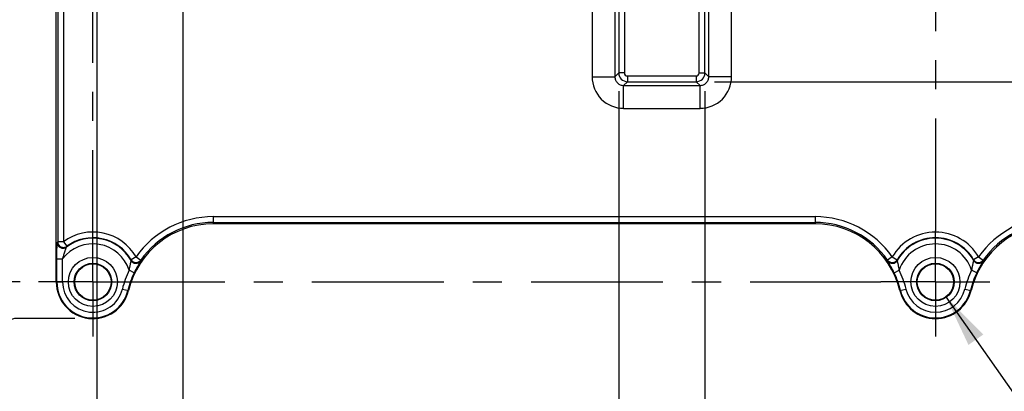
# Model space of a CAD drawing. Header units: inches. Extents: x 0 to 22, y 0 to 17.
# Tile 20 of 24: x 11.4 to 14.8, y 9.6 to 10.9. Entities that reach past the tile are written whole.
import ezdxf

# ---------------------------------------------------------------- set-up
doc = ezdxf.new("R2010")
doc.units = ezdxf.units.IN
doc.header["$LTSCALE"] = 1.21
doc.header["$MEASUREMENT"] = 0
doc.linetypes.add('CENTER', pattern=[0.6, 0.375, -0.075, 0.075, -0.075])
doc.layers.get('0').update_dxf_attribs({"linetype": 'CONTINUOUS'})
doc.layers.add('02___PRT_ALL_AXES', color=7, linetype='CONTINUOUS')
doc.layers.add('DIMENSIONS', color=7, linetype='CONTINUOUS')
doc.styles.get("Standard").update_dxf_attribs({"font": 'txt', "width": 0.8})
doc.dimstyles.new('DIMSTYLE_1', dxfattribs={"dimtxt": 0.125, "dimasz": 0.18, "dimexe": 0.18, "dimexo": 0.0625, "dimgap": 0.09, "dimtad": 0, "dimtih": 1, "dimtoh": 1, "dimdec": 3, "dimzin": 4, "dimdsep": 46, "dimtxsty": 'STANDARD', "dimblk": '_FILLED', "dimblk1": '_FILLED', "dimblk2": '_FILLED', "dimcen": 0.09, "dimadec": 0, "dimazin": 0, "dimtp": 0.01, "dimtm": 0.01, "dimtfac": 1, "dimtdec": 3, "dimtofl": 0, "dimtmove": 0, "dimatfit": 3, "dimldrblk": '_FILLED', "dimfxl": 1, "dimtolj": 1, "dimtzin": 4, "dimarcsym": 0})
doc.dimstyles.new('DIMSTYLE_2', dxfattribs={"dimtxt": 0.125, "dimasz": 0.18, "dimexe": 0.18, "dimexo": 0.0625, "dimgap": 0.09, "dimtad": 0, "dimtih": 1, "dimtoh": 1, "dimdec": 3, "dimzin": 4, "dimdsep": 46, "dimtxsty": 'STANDARD', "dimblk": '_FILLED', "dimblk1": '_FILLED', "dimblk2": '_FILLED', "dimcen": 0.09, "dimadec": 0, "dimazin": 0, "dimtp": 0.01, "dimtm": 0.01, "dimtfac": 1, "dimtdec": 3, "dimtofl": 0, "dimtmove": 0, "dimatfit": 3, "dimldrblk": '_FILLED', "dimfxl": 1, "dimtolj": 1, "dimtzin": 4, "dimarcsym": 0})

# ---------------------------------------------------------------- blocks, each defined once
blk = doc.blocks.new('*D11')
at = {"layer": 'DIMENSIONS', "color": 2, "linetype": 'CONTINUOUS'}
blk.add_line((11.4099, 9.9653), (10.8464, 9.9653), dxfattribs=at)
at = {"layer": 'DIMENSIONS', "color": 2, "linetype": 'CONTINUOUS', "insert": (10.7839, 10.0278), "char_height": 0.125, "width": 1.325, "attachment_point": 3, "line_spacing_factor": 0.9}
blk.add_mtext('3.000{\\Ftxt.shx;\\W1.000000;\\H0.125000; }[76.21]', dxfattribs=at)
blk = doc.blocks.new('_FILLED')
at = {"color": 0, "linetype": 'BYBLOCK'}
blk.add_solid([(0, 0), (-1, 0.174), (-1, -0.174)], dxfattribs=at)
blk = doc.blocks.new('*D12')
at = {"layer": 'DIMENSIONS', "color": 2, "linetype": 'CONTINUOUS'}
for p, q in [((11.3904, 9.8393), (11.0244, 9.727)), ((11.5974, 9.8393), (11.3904, 9.8393)), ((11.0244, 9.727), (10.8464, 9.727))]:
    blk.add_line(p, q, dxfattribs=at)
at = {"layer": 'DIMENSIONS', "color": 2, "linetype": 'CONTINUOUS', "insert": (10.7839, 9.7895), "char_height": 0.125, "width": 1.325, "attachment_point": 3, "line_spacing_factor": 0.9}
blk.add_mtext('3.126{\\Ftxt.shx;\\W1.000000;\\H0.125000; }[79.41]', dxfattribs=at)
blk = doc.blocks.new('*D20')
at = {"layer": 'DIMENSIONS', "color": 2, "linetype": 'CONTINUOUS'}
blk.add_line((13.7982, 10.6543), (16.0214, 10.6543), dxfattribs=at)
at = {"layer": 'DIMENSIONS', "color": 2, "linetype": 'CONTINUOUS', "insert": (16.0839, 10.7168), "char_height": 0.125, "width": 1.325, "attachment_point": 1, "line_spacing_factor": 0.9}
blk.add_mtext('2.311{\\Ftxt.shx;\\W1.000000;\\H0.125000; }[58.71]', dxfattribs=at)
blk = doc.blocks.new('*D27')
at = {"layer": 'DIMENSIONS', "color": 2, "linetype": 'CONTINUOUS'}
blk.add_line((13.4691, 10.6218), (13.4691, 9.1518), dxfattribs=at)
at = {"layer": 'DIMENSIONS', "color": 2, "linetype": 'CONTINUOUS', "insert": (13.4066, 9.0893), "char_height": 0.125, "width": 1.325, "attachment_point": 3, "rotation": 90, "line_spacing_factor": 0.9}
blk.add_mtext('1.935{\\Ftxt.shx;\\W1.000000;\\H0.125000; }[49.15]', dxfattribs=at)
blk = doc.blocks.new('*D28')
at = {"layer": 'DIMENSIONS', "color": 2, "linetype": 'CONTINUOUS'}
blk.add_line((13.7657, 10.6218), (13.7657, 9.1518), dxfattribs=at)
at = {"layer": 'DIMENSIONS', "color": 2, "linetype": 'CONTINUOUS', "insert": (13.7032, 9.0893), "char_height": 0.125, "width": 1.325, "attachment_point": 3, "rotation": 90, "line_spacing_factor": 0.9}
blk.add_mtext('2.232{\\Ftxt.shx;\\W1.000000;\\H0.125000; }[56.69]', dxfattribs=at)
blk = doc.blocks.new('*D32')
at = {"layer": 'DIMENSIONS', "color": 2, "linetype": 'CONTINUOUS'}
blk.add_line((11.6731, 11.7247), (11.6731, 9.1518), dxfattribs=at)
at = {"layer": 'DIMENSIONS', "color": 2, "linetype": 'CONTINUOUS', "insert": (11.6106, 9.0893), "char_height": 0.125, "width": 1.125, "attachment_point": 3, "rotation": 90, "line_spacing_factor": 0.9}
blk.add_mtext('.139{\\Ftxt.shx;\\W1.000000;\\H0.125000; }[3.54]', dxfattribs=at)
blk = doc.blocks.new('*D33')
at = {"layer": 'DIMENSIONS', "color": 2, "linetype": 'CONTINUOUS'}
blk.add_line((11.9697, 11.7247), (11.9697, 9.1518), dxfattribs=at)
at = {"layer": 'DIMENSIONS', "color": 2, "linetype": 'CONTINUOUS', "insert": (11.9072, 9.0893), "char_height": 0.125, "width": 1.225, "attachment_point": 3, "rotation": 90, "line_spacing_factor": 0.9}
blk.add_mtext('.436{\\Ftxt.shx;\\W1.000000;\\H0.125000; }[11.07]', dxfattribs=at)
blk = doc.blocks.new('*D34')
at = {"layer": 'DIMENSIONS', "color": 2, "linetype": 'CONTINUOUS'}
for p, q in [((14.5948, 9.9142), (15.1732, 9.0893)), ((15.1732, 9.0893), (15.2907, 9.0893))]:
    blk.add_line(p, q, dxfattribs=at)
at = {"layer": 'DIMENSIONS', "color": 2, "linetype": 'CONTINUOUS', "xscale": 0.18, "yscale": 0.18, "zscale": 0.18, "rotation": 125.0403678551}
blk.add_blockref('_FILLED', (14.5948, 9.9142), dxfattribs=at)
at = {"layer": 'DIMENSIONS', "color": 2, "linetype": 'CONTINUOUS', "insert": (15.3532, 9.1518), "char_height": 0.125, "width": 1.591667, "attachment_point": 1, "line_spacing_factor": 0.9}
blk.add_mtext('4X \\Fgdt;{\\Fgdt;n}\\Ftxt;.125{\\Ftxt.shx;\\W1.000000;\\H0.125000; }[3.18]', dxfattribs=at)

msp = doc.modelspace()

# ---------------------------------------------------------------- linework, layer by layer
at = {"color": 7, "linetype": 'CONTINUOUS'}
for p, q in [((11.5339, 9.9653), (11.5339, 12.8395)), ((14.1448, 10.1655), (12.0741, 10.1655))]:
    msp.add_line(p, q, dxfattribs=at)
at = {"color": 9, "linetype": 'CONTINUOUS'}
for p, q in [((11.5387, 12.6508), (11.5387, 10.1039)), ((11.5584, 12.6508), (11.5584, 10.1039)), ((13.3773, 11.0915), (13.3773, 10.6712)), ((13.456, 11.0915), (13.456, 10.6712)), ((13.4691, 11.0784), (13.4691, 10.6843)), ((13.4888, 11.0784), (13.4888, 10.6843)), ((13.746, 10.6843), (13.746, 11.0784)), ((13.7657, 10.6843), (13.7657, 11.0784)), ((13.7788, 10.6712), (13.7788, 11.0915)), ((13.8575, 10.6712), (13.8575, 11.0915)), ((13.4691, 10.6843), (13.456, 10.6712)), ((13.4888, 10.6843), (13.4691, 10.6843)), ((13.4991, 10.674), (13.7357, 10.674)), ((13.4991, 10.674), (13.4991, 10.6543)), ((13.7357, 10.674), (13.7357, 10.6543)), ((13.746, 10.6843), (13.7657, 10.6843)), ((13.7657, 10.6843), (13.7788, 10.6712)), ((13.3773, 10.6712), (13.456, 10.6712)), ((13.4991, 10.6543), (13.486, 10.6412)), ((13.486, 10.6412), (13.7488, 10.6412)), ((13.486, 10.5625), (13.486, 10.6412)), ((13.4991, 10.6543), (13.7357, 10.6543)), ((13.7357, 10.6543), (13.7488, 10.6412)), ((13.7488, 10.5625), (13.7488, 10.6412)), ((13.8575, 10.6712), (13.7788, 10.6712)), ((13.486, 10.5625), (13.7488, 10.5625)), ((12.0741, 10.19), (12.0741, 10.1655)), ((12.0741, 10.19), (14.1448, 10.19)), ((12.0741, 10.1704), (14.1448, 10.1704)), ((14.1448, 10.19), (14.1448, 10.1655)), ((11.5584, 10.1039), (11.5387, 10.1039)), ((11.5584, 10.1039), (11.57, 10.088)), ((11.536, 9.9653), (11.536, 10.0447)), ((11.536, 10.0447), (11.5557, 10.0447)), ((11.5557, 9.9653), (11.5557, 10.0447)), ((11.8083, 10.0518), (11.7913, 10.0419)), ((11.8083, 10.0518), (11.8244, 10.0405)), ((14.4105, 10.0518), (14.3944, 10.0405)), ((14.4105, 10.0518), (14.4275, 10.0419)), ((14.7073, 10.0518), (14.6903, 10.0419)), ((14.7073, 10.0518), (14.7234, 10.0405)), ((11.8022, 9.9972), (11.7845, 10.0058)), ((14.4166, 9.9972), (14.4343, 10.0058)), ((14.7012, 9.9972), (14.6835, 10.0058)), ((11.5339, 9.9653), (11.5557, 9.9653)), ((11.7613, 9.9409), (11.7824, 9.9358)), ((14.4364, 9.9358), (14.4576, 9.9409)), ((14.6603, 9.9409), (14.6814, 9.9358))]:
    msp.add_line(p, q, dxfattribs=at)
for centre, radius in [((11.6599, 9.9653), 0.0843), ((11.6599, 9.9653), 0.0646), ((14.5589, 9.9653), 0.0843), ((14.5589, 9.9653), 0.0646)]:
    msp.add_circle(centre, radius, dxfattribs=at)
at = {"color": 7, "linetype": 'CONTINUOUS'}
for centre in [(11.6599, 9.9653), (14.5589, 9.9653)]:
    msp.add_circle(centre, 0.0625, dxfattribs=at)
at = {"color": 9, "linetype": 'CONTINUOUS'}
for centre, radius, start, end in [((13.4991, 10.6843), 0.03, 180.0547, 269.9496), ((13.4991, 10.6843), 0.0103, 179.9967, 270.004), ((13.7357, 10.6843), 0.03, 270.0547, 359.9496), ((13.7357, 10.6843), 0.0103, 269.9967, 0.004), ((13.486, 10.6712), 0.1086, 179.9861, 270.0133), ((13.7489, 10.6712), 0.1086, 269.9862, 0.0133), ((12.0741, 9.8655), 0.3245, 90, 144.9725), ((12.0741, 9.8655), 0.3048, 90, 144.9725), ((14.1448, 9.8655), 0.3245, 35.0275, 90), ((14.1448, 9.8655), 0.3048, 35.0275, 90), ((14.9731, 9.8655), 0.3245, 90, 144.9725), ((14.9731, 9.8655), 0.3048, 90, 144.9725), ((11.6599, 9.9653), 0.1718, 30.2232, 126.2203), ((14.5589, 9.9653), 0.1718, 30.2232, 149.7768), ((11.8798, 9.931), 0.3824, 153.1094, 153.5847), ((11.6599, 9.9653), 0.131, 18.0028, 142.7299), ((11.6599, 9.9653), 0.1507, 29.4704, 127.1698), ((11.6599, 9.9653), 0.1521, 30.2232, 126.2203), ((14.5589, 9.9653), 0.1521, 30.2232, 149.7768), ((14.5589, 9.9653), 0.1507, 29.4704, 150.5296), ((14.5589, 9.9653), 0.131, 18.0028, 161.9972), ((11.8924, 9.9446), 0.3528, 156.0196, 156.4879), ((11.0154, 10.1185), 0.7797, 354.1782, 354.358), ((11.8082, 10.0492), 0.0197, 209.6292, 325.2117), ((11.8083, 10.0519), 0.0197, 210.3766, 324.8191), ((11.0332, 10.0509), 0.7913, 359.0614, 359.2457), ((14.4105, 10.0519), 0.0197, 215.1809, 329.6234), ((15.1824, 10.0509), 0.7881, 180.7539, 180.939), ((14.4106, 10.0492), 0.0197, 214.7883, 330.3712), ((15.2023, 10.1184), 0.7786, 185.6419, 185.8219), ((13.9145, 10.1185), 0.7796, 354.1782, 354.358), ((14.7072, 10.0492), 0.0197, 209.6294, 325.2117), ((14.7073, 10.0519), 0.0197, 210.3766, 324.8191), ((13.9321, 10.0509), 0.7914, 359.0614, 359.2457), ((12.0741, 9.8655), 0.3218, 154.1516, 166.4513), ((12.0741, 9.8655), 0.3021, 154.1516, 166.4513), ((14.1448, 9.8655), 0.3021, 13.5487, 25.8484), ((14.1448, 9.8655), 0.3218, 13.5487, 25.8484), ((14.9731, 9.8655), 0.3218, 154.1516, 166.4513), ((14.9731, 9.8655), 0.3021, 154.1516, 166.4513), ((11.6599, 9.9653), 0.1239, 180, 346.4513), ((11.6599, 9.9653), 0.1042, 180, 346.4513), ((14.5589, 9.9653), 0.1239, 193.5487, 346.4513), ((14.5589, 9.9653), 0.1042, 193.5487, 346.4513)]:
    msp.add_arc(centre, radius, start, end, dxfattribs=at)
at = {"color": 7, "linetype": 'CONTINUOUS'}
for centre, radius, start, end in [((12.0741, 9.8655), 0.3, 90, 166.4513), ((14.1448, 9.8655), 0.3, 13.5487, 90), ((14.9731, 9.8655), 0.3, 90, 166.4513), ((11.6599, 9.9653), 0.126, 180, 346.4513), ((14.5589, 9.9653), 0.126, 193.5487, 346.4513)]:
    msp.add_arc(centre, radius, start, end, dxfattribs=at)
at = {"color": 9, "linetype": 'CONTINUOUS'}
for points, knots in [([(13.456, 10.6712), (13.456, 10.6692), (13.4564, 10.6653), (13.4581, 10.6596), (13.4609, 10.6544), (13.4646, 10.6498), (13.4692, 10.646), (13.4744, 10.6433), (13.4801, 10.6416), (13.484, 10.6412), (13.486, 10.6412)], [0, 0, 0, 0, 0.12476, 0.249734, 0.374823, 0.499999, 0.625177, 0.750266, 0.875238, 1, 1, 1, 1]), ([(13.7488, 10.6412), (13.7508, 10.6412), (13.7547, 10.6416), (13.7604, 10.6433), (13.7656, 10.646), (13.7702, 10.6498), (13.774, 10.6544), (13.7767, 10.6596), (13.7784, 10.6653), (13.7788, 10.6692), (13.7788, 10.6712)], [0, 0, 0, 0, 0.12476, 0.249734, 0.374823, 0.499999, 0.625177, 0.750266, 0.875238, 1, 1, 1, 1]), ([(11.536, 10.0447), (11.536, 10.0478), (11.536, 10.054), (11.5361, 10.0632), (11.5361, 10.0707), (11.5362, 10.0765), (11.5363, 10.0806), (11.5364, 10.0846), (11.5365, 10.0882), (11.5366, 10.0916), (11.5367, 10.0945), (11.5368, 10.0967), (11.5369, 10.0981), (11.537, 10.099), (11.5371, 10.0998), (11.5372, 10.1003), (11.5372, 10.1008), (11.5373, 10.101), (11.5373, 10.1011)], [0, 0, 0, 0, 0.165518, 0.329251, 0.488376, 0.564937, 0.638598, 0.708523, 0.773741, 0.833145, 0.885516, 0.929567, 0.948072, 0.964028, 0.977298, 0.987764, 0.995342, 1, 1, 1, 1]), ([(11.5373, 10.1011), (11.5373, 10.0993), (11.5377, 10.0965), (11.539, 10.0931), (11.5407, 10.0899), (11.5436, 10.0864), (11.5482, 10.0833), (11.5534, 10.0815), (11.558, 10.0813), (11.5616, 10.0819), (11.565, 10.083), (11.5674, 10.0843), (11.5689, 10.0854)], [0, 0, 0, 0, 0.124591, 0.187334, 0.250019, 0.374979, 0.5, 0.625021, 0.749981, 0.812666, 0.875409, 1, 1, 1, 1]), ([(11.5387, 10.1039), (11.5388, 10.1021), (11.5393, 10.0985), (11.5415, 10.0935), (11.5449, 10.0893), (11.5494, 10.0862), (11.5546, 10.0844), (11.5601, 10.0841), (11.5654, 10.0853), (11.5686, 10.087), (11.57, 10.088)], [0, 0, 0, 0, 0.124794, 0.249864, 0.37488, 0.5, 0.62512, 0.750136, 0.875206, 1, 1, 1, 1]), ([(11.5557, 10.0447), (11.5563, 10.0467), (11.5575, 10.0507), (11.5593, 10.0567), (11.5612, 10.0626), (11.5628, 10.0675), (11.564, 10.0713), (11.5649, 10.0741), (11.5657, 10.0767), (11.5666, 10.0792), (11.5672, 10.0811), (11.5677, 10.0824), (11.568, 10.0833), (11.5683, 10.084), (11.5685, 10.0846), (11.5687, 10.085), (11.5688, 10.0853), (11.5689, 10.0854), (11.5689, 10.0854)], [0, 0, 0, 0, 0.147352, 0.294313, 0.44011, 0.583226, 0.652936, 0.720668, 0.785553, 0.846328, 0.901157, 0.925561, 0.947426, 0.966288, 0.981648, 0.993017, 0.997074, 1, 1, 1, 1]), ([(11.7911, 10.0395), (11.7911, 10.0394), (11.7911, 10.0392), (11.791, 10.0389), (11.791, 10.0385), (11.7909, 10.038), (11.7907, 10.0374), (11.7905, 10.0364), (11.7901, 10.0351), (11.7896, 10.0332), (11.7891, 10.0311), (11.7886, 10.0289), (11.7879, 10.0257), (11.787, 10.0215), (11.7861, 10.0164), (11.7852, 10.0111), (11.7847, 10.0076), (11.7845, 10.0058)], [0, 0, 0, 0, 0.005654, 0.014585, 0.0267, 0.041847, 0.059863, 0.080554, 0.129044, 0.185455, 0.24806, 0.315477, 0.386385, 0.534808, 0.688361, 0.843859, 1, 1, 1, 1]), ([(11.8244, 10.038), (11.8244, 10.0379), (11.8244, 10.0377), (11.8243, 10.0375), (11.8241, 10.0371), (11.8239, 10.0367), (11.8236, 10.0361), (11.8231, 10.0352), (11.8223, 10.0339), (11.8212, 10.032), (11.8199, 10.0298), (11.8185, 10.0274), (11.8169, 10.0247), (11.8152, 10.0217), (11.8127, 10.0174), (11.8096, 10.0117), (11.8058, 10.0046), (11.8034, 9.9997), (11.8022, 9.9972)], [0, 0, 0, 0, 0.003901, 0.010125, 0.018715, 0.029664, 0.04295, 0.058548, 0.0965, 0.142992, 0.197442, 0.259192, 0.327368, 0.401061, 0.479366, 0.646335, 0.821595, 1, 1, 1, 1]), ([(14.4166, 9.9972), (14.4154, 9.9997), (14.413, 10.0046), (14.4092, 10.0117), (14.4061, 10.0174), (14.4036, 10.0217), (14.4019, 10.0247), (14.4003, 10.0274), (14.3989, 10.0298), (14.3976, 10.032), (14.3965, 10.0339), (14.3958, 10.0352), (14.3953, 10.0361), (14.395, 10.0367), (14.3947, 10.0371), (14.3946, 10.0375), (14.3945, 10.0377), (14.3944, 10.0379), (14.3944, 10.038)], [0, 0, 0, 0, 0.178386, 0.353639, 0.520615, 0.598924, 0.67262, 0.740799, 0.80255, 0.857002, 0.903498, 0.941452, 0.957051, 0.970337, 0.981285, 0.989875, 0.996099, 1, 1, 1, 1]), ([(14.4343, 10.0058), (14.4341, 10.0076), (14.4336, 10.0111), (14.4328, 10.0164), (14.4318, 10.0215), (14.431, 10.0257), (14.4302, 10.0289), (14.4297, 10.0311), (14.4292, 10.0332), (14.4287, 10.0351), (14.4283, 10.0364), (14.4281, 10.0374), (14.428, 10.038), (14.4279, 10.0385), (14.4278, 10.0389), (14.4277, 10.0392), (14.4277, 10.0394), (14.4277, 10.0395)], [0, 0, 0, 0, 0.156132, 0.311627, 0.465194, 0.613619, 0.684532, 0.751948, 0.814552, 0.870966, 0.919456, 0.940148, 0.958163, 0.973309, 0.985421, 0.99435, 1, 1, 1, 1]), ([(14.6901, 10.0395), (14.6901, 10.0394), (14.6901, 10.0392), (14.69, 10.0389), (14.69, 10.0385), (14.6899, 10.038), (14.6897, 10.0374), (14.6895, 10.0364), (14.6891, 10.0351), (14.6886, 10.0332), (14.6881, 10.0311), (14.6876, 10.0289), (14.6869, 10.0257), (14.686, 10.0215), (14.6851, 10.0164), (14.6842, 10.0111), (14.6837, 10.0076), (14.6835, 10.0058)], [0, 0, 0, 0, 0.005654, 0.014587, 0.026703, 0.041852, 0.059869, 0.08056, 0.129051, 0.185462, 0.248067, 0.315484, 0.386394, 0.534816, 0.688376, 0.843869, 1, 1, 1, 1]), ([(14.7234, 10.038), (14.7234, 10.0379), (14.7234, 10.0377), (14.7233, 10.0375), (14.7231, 10.0371), (14.7229, 10.0367), (14.7226, 10.0361), (14.7221, 10.0352), (14.7213, 10.0339), (14.7202, 10.032), (14.7189, 10.0298), (14.7175, 10.0274), (14.7159, 10.0247), (14.7142, 10.0217), (14.7117, 10.0174), (14.7086, 10.0117), (14.7048, 10.0046), (14.7024, 9.9997), (14.7012, 9.9972)], [0, 0, 0, 0, 0.003901, 0.010127, 0.018717, 0.029666, 0.042952, 0.05855, 0.096502, 0.142995, 0.197445, 0.259196, 0.327374, 0.401069, 0.479377, 0.646352, 0.821607, 1, 1, 1, 1])]:
    msp.add_open_spline(points, degree=3, knots=knots, dxfattribs=at)
at = {"layer": '02___PRT_ALL_AXES', "color": 7, "linetype": 'CENTER'}
for p, q in [((14.5589, 12.7893), (14.5589, 10.1412)), ((11.6599, 9.9653), (11.6599, 12.6018)), ((14.5589, 9.9653), (14.5589, 10.1412)), ((11.6599, 9.9653), (11.4724, 9.9653)), ((11.6599, 9.9653), (11.6599, 9.7778)), ((11.6599, 9.9653), (14.3714, 9.9653)), ((14.5589, 9.9653), (14.3714, 9.9653)), ((14.5589, 9.9653), (14.7464, 9.9653)), ((14.5589, 9.9653), (14.5589, 9.7778))]:
    msp.add_line(p, q, dxfattribs=at)

# ---------------------------------------------------------------- dimensions: what is measured, and where the dimension line sits
at = {"layer": 'DIMENSIONS', "color": 2, "linetype": 'CONTINUOUS'}
for feature_location, offset, dtype, origin, picture, middle in [((11.4099, 9.9653), (-0.5635, 0), 0, (11.4724, 12.9655), '*D11', (9.8214, 9.9653)), ((11.5974, 9.8393), (-0.751, -0.1123), 0, (11.6599, 12.9655), '*D12', (9.8214, 9.727)), ((13.7982, 10.6543), (2.2232, 0), 0, (13.7357, 12.9655), '*D20', (16.7464, 10.6543)), ((11.6731, 11.7247), (0, -2.5728), 1, (11.5339, 11.7872), '*D32', (11.7851, 8.3033)), ((11.9697, 11.7247), (0, -2.5728), 1, (11.5339, 11.7872), '*D33', (12.1041, 8.2533)), ((13.4691, 10.6218), (0, -1.4699), 1, (11.5339, 10.6843), '*D27', (13.6035, 8.1586)), ((13.7657, 10.6218), (0, -1.4699), 1, (11.5339, 10.6843), '*D28', (13.9001, 8.1586))]:
    dim = msp.add_ordinate_dim(feature_location=feature_location, offset=offset, dtype=dtype, origin=origin, dimstyle='DIMSTYLE_1', dxfattribs=at)
    dim.commit()
    dim.dimension.update_dxf_attribs({"geometry": picture, "text_midpoint": middle})
dim = msp.add_diameter_dim_2p(p1=(14.5948, 9.9142), p2=(14.523, 10.0165), text='4X <>', dimstyle='DIMSTYLE_2', dxfattribs=at)
dim.commit()
dim.dimension.update_dxf_attribs({"geometry": '*D34', "text_midpoint": (16.149, 9.0893), "dimtype": 163})

doc.saveas('drawing.dxf')
